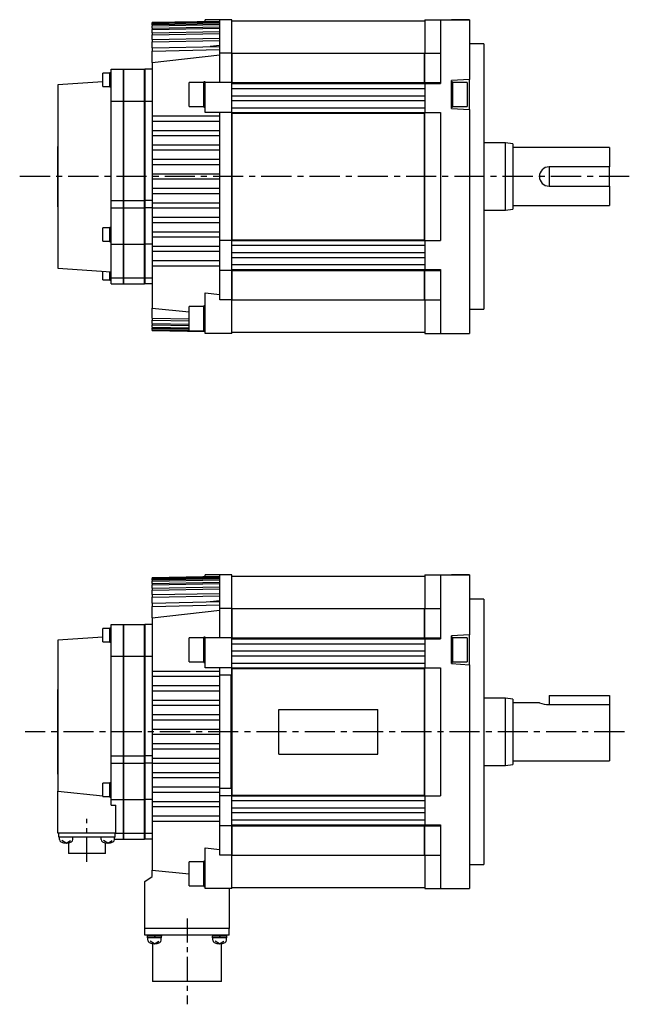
# Model space of a CAD drawing. Extents: x -406 to 673, y -334 to 295.
# Tile 3 of 4: x -186 to 66, y -113 to 295. Entities that reach past the tile are written whole.
import ezdxf

# ---------------------------------------------------------------- set-up
doc = ezdxf.new("R2010")
doc.units = 0
doc.linetypes.add('CENTER', pattern=[2, 1.25, -0.25, 0.25, -0.25])
doc.layers.add('CENTER', color=6, linetype='CENTER')
doc.layers.add('OUTLINE', color=7, linetype='CONTINUOUS')

msp = doc.modelspace()

# ---------------------------------------------------------------- linework, layer by layer
at = {"layer": 'CENTER', "ltscale": 10}
for p, q in [((66.24, 230.13), (-186.36, 230.13)), ((64.23, 0), (-184.04, 0))]:
    msp.add_line(p, q, dxfattribs=at)
at = {"layer": 'CENTER', "ltscale": 8}
for p, q in [((-158.5, -53.93), (-158.5, -36.06)), ((-117, -77.32), (-117, -112.93))]:
    msp.add_line(p, q, dxfattribs=at)
at = {"layer": 'OUTLINE'}
for p, q in [((-103.5, 294.43), (-131.5, 293.94)), ((-131.5, 293.93), (-103.5, 294.42)), ((-103.5, 294.23), (-131.5, 293.74)), ((-131.5, 293.56), (-103.5, 294.05)), ((-131.5, 293.94), (-131.5, 293.93)), ((-131.5, 293.74), (-131.5, 293.93)), ((-109.5, 294.32), (-109.5, 295.13)), ((-103.5, 295.13), (-109.5, 295.13)), ((-103.5, 281.25), (-103.5, 295.13)), ((-98.5, 295.13), (-103.5, 295.13)), ((-98.5, 281.25), (-98.5, 295.13)), ((-98.5, 294.63), (-18.5, 294.63)), ((-18.5, 295.13), (-18.5, 281.25)), ((-18.5, 295.13), (-12, 295.13)), ((-12, 295.13), (0, 295.13)), ((-12, 295.13), (-12, 272.38)), ((0, 295.13), (-7.5, 295.13)), ((0, 295.13), (0, 272.38)), ((-131.5, 293.74), (-131.5, 293.56)), ((-131.5, 292.99), (-131.5, 293.56)), ((-103.5, 293.48), (-131.5, 292.99)), ((-131.5, 292.6), (-103.5, 293.1)), ((-131.5, 292.99), (-131.5, 292.6)), ((-131.5, 291.63), (-131.5, 292.6)), ((-131.5, 291.63), (-103.5, 292.14)), ((-131.5, 291.63), (-131.5, 291.05)), ((-131.5, 291.05), (-103.5, 291.56)), ((-131.5, 289.65), (-131.5, 291.05)), ((-131.5, 289.65), (-103.5, 290.18)), ((-131.5, 289.65), (-131.5, 288.84)), ((-131.5, 288.84), (-103.5, 289.37)), ((-131.5, 286.97), (-131.5, 288.84)), ((-131.5, 286.97), (-103.5, 287.52)), ((-131.5, 286.97), (-131.5, 285.9)), ((-131.5, 285.9), (-103.5, 286.46)), ((-131.5, 283.49), (-131.5, 285.9)), ((-131.5, 283.49), (-103.5, 284.07)), ((-131.5, 283.49), (-131.5, 282.12)), ((-131.5, 282.12), (-103.5, 282.72)), ((-131.5, 277.36), (-131.5, 282.12)), ((-103.5, 284.4), (-107.5, 283.99)), ((6, 285.13), (0, 285.13)), ((6, 285.13), (6, 175.13)), ((-131.5, 277.36), (-103.5, 280.5)), ((-103.5, 269.13), (-103.5, 281.25)), ((-98.5, 281.25), (-103.5, 281.25)), ((-98.5, 269.13), (-98.5, 281.25)), ((-98.3, 281.02), (-98.5, 281.02)), ((-98.3, 269.1), (-98.3, 281.28)), ((-98.3, 281.28), (-18.6, 281.28)), ((-18.6, 269.1), (-18.6, 281.28)), ((-18.5, 279.98), (-18.6, 279.98)), ((-18.5, 269.13), (-18.5, 281.25)), ((-18.5, 281.25), (-12, 281.25)), ((-148.5, 261.43), (-148.5, 274.63)), ((-148.5, 274.63), (-143.5, 274.63)), ((-143.5, 274.63), (-143.5, 261.43)), ((-143.4, 274.63), (-143.4, 261.43)), ((-143.4, 274.63), (-134.6, 274.63)), ((-134.6, 261.43), (-134.6, 274.63)), ((-134.5, 274.63), (-134.5, 261.43)), ((-131.5, 274.63), (-134.5, 274.63)), ((-131.5, 277.36), (-131.5, 255.13)), ((-151.95, 269.39), (-170.5, 268.13)), ((-151.95, 270.2), (-151.95, 272.95)), ((-148.95, 272.95), (-151.95, 272.95)), ((-151.95, 267.45), (-151.95, 270.2)), ((-148.95, 270.2), (-148.95, 273.15)), ((-148.5, 273.15), (-148.95, 273.15)), ((-148.95, 267.25), (-148.95, 270.2)), ((-143.4, 270.63), (-143.5, 270.63)), ((-134.5, 270.63), (-134.6, 270.63)), ((-110.1, 258.88), (-110.1, 269.38)), ((-109.5, 269.38), (-110.1, 269.38)), ((-109.5, 269.13), (-109.5, 269.38)), ((-12, 272.38), (-12, 268.63)), ((0, 270.38), (-7.5, 269.88)), ((-7.5, 258.38), (-7.5, 269.88)), ((-7, 269.38), (-7.5, 269.38)), ((-7, 269.38), (-7, 258.88)), ((0, 272.38), (0, 270.38)), ((0, 257.88), (0, 270.38)), ((-170.5, 268.13), (-170.5, 192.13)), ((-151.95, 267.45), (-148.95, 267.45)), ((-148.95, 267.25), (-148.5, 267.25)), ((-116.1, 259.13), (-116.1, 269.13)), ((-110.1, 269.13), (-116.1, 269.13)), ((-109.5, 256.63), (-109.5, 269.13)), ((-98.5, 269.13), (-109.5, 269.13)), ((-98.5, 256.63), (-98.5, 269.13)), ((-98.3, 269.1), (-98.5, 269.1)), ((-98.5, 268.63), (-18.5, 268.63)), ((-98.5, 266.63), (-18.5, 266.63)), ((-98.3, 269.1), (-18.6, 269.1)), ((-18.5, 269.14), (-18.6, 269.14)), ((-18.5, 269.13), (-18.5, 268.63)), ((-18.5, 269.13), (-12, 269.13)), ((-18.5, 268.63), (-18.5, 256.63)), ((-18.5, 268.63), (-12, 268.63)), ((-1, 269.13), (-7, 269.13)), ((-1, 269.13), (-1, 259.13)), ((-148.5, 220.13), (-148.5, 261.43)), ((-148.5, 261.43), (-143.5, 261.43)), ((-143.5, 261.43), (-143.5, 220.13)), ((-143.4, 261.43), (-143.4, 220.13)), ((-143.4, 261.43), (-134.6, 261.43)), ((-134.6, 220.13), (-134.6, 261.43)), ((-134.5, 261.43), (-134.5, 220.13)), ((-134.5, 261.43), (-131.5, 261.43)), ((-98.5, 263.63), (-18.5, 263.63)), ((-98.5, 261.63), (-18.5, 261.63)), ((-116.1, 259.13), (-110.1, 259.13)), ((-110.1, 258.88), (-109.5, 258.88)), ((-98.5, 258.63), (-18.5, 258.63)), ((-7.5, 258.88), (-7, 258.88)), ((-7.5, 258.38), (0, 257.88)), ((-7, 259.13), (-1, 259.13)), ((0, 257.88), (0, 187.88)), ((-131.5, 255.13), (-131.5, 253.13)), ((-103.5, 255.13), (-131.5, 255.13)), ((-131.5, 253.13), (-131.5, 249.13)), ((-131.5, 253.13), (-103.5, 253.13)), ((-98.5, 256.63), (-109.5, 256.63)), ((-103.5, 255.13), (-103.5, 256.63)), ((-103.5, 253.13), (-103.5, 255.13)), ((-103.5, 249.13), (-103.5, 253.13)), ((-98.5, 256.43), (-98.5, 256.63)), ((-98.5, 256.63), (-18.5, 256.63)), ((-98.5, 203.83), (-98.5, 256.43)), ((-98.3, 256.42), (-98.5, 256.42)), ((-98.3, 203.83), (-98.3, 256.43)), ((-98.3, 256.43), (-18.6, 256.43)), ((-18.6, 203.83), (-18.6, 256.43)), ((-18.5, 256.39), (-18.6, 256.39)), ((-18.5, 256.43), (-18.5, 256.63)), ((-18.5, 256.63), (-12, 256.63)), ((-18.5, 203.83), (-18.5, 256.43)), ((-12, 256.63), (-12, 203.63)), ((-131.5, 249.13), (-131.5, 247.13)), ((-103.5, 249.13), (-131.5, 249.13)), ((-103.5, 247.13), (-103.5, 249.13)), ((-131.5, 247.13), (-131.5, 243.13)), ((-131.5, 247.13), (-103.5, 247.13)), ((-103.5, 243.13), (-103.5, 247.13)), ((-170.6, 217.63), (-170.6, 242.63)), ((-170.6, 242.63), (-170.5, 242.63)), ((-131.5, 243.13), (-131.5, 241.13)), ((-103.5, 243.13), (-131.5, 243.13)), ((-131.5, 241.13), (-131.5, 237.13)), ((-131.5, 241.13), (-103.5, 241.13)), ((-103.5, 241.13), (-103.5, 243.13)), ((-103.5, 237.13), (-103.5, 241.13)), ((15, 244.13), (6, 244.13)), ((15, 216.13), (15, 244.13)), ((18, 243.63), (15, 244.13)), ((18, 243.63), (18, 216.63)), ((58, 242.13), (18, 242.13)), ((58, 242.13), (58, 234.13)), ((-103.5, 237.13), (-131.5, 237.13)), ((-131.5, 237.13), (-131.5, 235.13)), ((-103.5, 235.13), (-103.5, 237.13)), ((-131.5, 235.13), (-131.5, 231.13)), ((-131.5, 235.13), (-103.5, 235.13)), ((-103.5, 231.13), (-103.5, 235.13)), ((58, 234.13), (33, 234.13)), ((33, 234.13), (33, 226.13)), ((58, 226.13), (58, 234.13)), ((-103.5, 231.13), (-131.5, 231.13)), ((-131.5, 231.13), (-131.5, 229.13)), ((-131.5, 229.13), (-131.5, 225.13)), ((-131.5, 229.13), (-103.5, 229.13)), ((-103.5, 229.13), (-103.5, 231.13)), ((-103.5, 225.13), (-103.5, 229.13)), ((-103.5, 225.13), (-131.5, 225.13)), ((-131.5, 225.13), (-131.5, 223.13)), ((-103.5, 223.13), (-103.5, 225.13)), ((33, 226.13), (58, 226.13)), ((58, 226.13), (58, 218.13)), ((-131.5, 223.13), (-131.5, 219.13)), ((-131.5, 223.13), (-103.5, 223.13)), ((-103.5, 219.13), (-103.5, 223.13)), ((-170.6, 217.63), (-170.5, 217.63)), ((-148.5, 217.13), (-148.5, 220.13)), ((-148.5, 220.13), (-143.5, 220.13)), ((-148.5, 202.13), (-148.5, 217.13)), ((-148.5, 217.13), (-143.5, 217.13)), ((-143.5, 220.13), (-143.5, 217.13)), ((-143.5, 217.13), (-143.5, 202.13)), ((-143.4, 220.13), (-143.4, 217.13)), ((-143.4, 220.13), (-134.6, 220.13)), ((-143.4, 217.13), (-143.4, 202.13)), ((-143.4, 217.13), (-134.6, 217.13)), ((-134.6, 217.13), (-134.6, 220.13)), ((-134.6, 202.13), (-134.6, 217.13)), ((-134.5, 220.13), (-134.5, 217.13)), ((-131.5, 220.13), (-134.5, 220.13)), ((-134.5, 217.13), (-134.5, 202.13)), ((-131.5, 217.13), (-134.5, 217.13)), ((-131.5, 219.13), (-131.5, 217.13)), ((-103.5, 219.13), (-131.5, 219.13)), ((-131.5, 217.13), (-131.5, 213.13)), ((-131.5, 217.13), (-103.5, 217.13)), ((-103.5, 217.13), (-103.5, 219.13)), ((-103.5, 213.13), (-103.5, 217.13)), ((15, 216.13), (18, 216.63)), ((18, 218.13), (58, 218.13)), ((-131.5, 213.13), (-131.5, 211.13)), ((-103.5, 213.13), (-131.5, 213.13)), ((-103.5, 211.13), (-103.5, 213.13)), ((6, 216.13), (15, 216.13)), ((-151.95, 203.3), (-151.95, 208.8)), ((-148.95, 208.8), (-151.95, 208.8)), ((-148.95, 203.1), (-148.95, 209)), ((-148.5, 209), (-148.95, 209)), ((-131.5, 211.13), (-131.5, 207.13)), ((-131.5, 211.13), (-103.5, 211.13)), ((-103.5, 207.13), (-103.5, 211.13)), ((-131.5, 207.13), (-131.5, 205.13)), ((-103.5, 207.13), (-131.5, 207.13)), ((-131.5, 205.13), (-131.5, 201.13)), ((-131.5, 205.13), (-103.5, 205.13)), ((-103.5, 205.13), (-103.5, 207.13)), ((-103.5, 203.63), (-103.5, 205.13)), ((-151.95, 203.3), (-148.95, 203.3)), ((-148.95, 203.1), (-148.5, 203.1)), ((-148.5, 188.13), (-148.5, 202.13)), ((-148.5, 202.13), (-143.5, 202.13)), ((-143.5, 202.13), (-143.5, 188.13)), ((-143.4, 202.13), (-143.4, 188.13)), ((-143.4, 202.13), (-134.6, 202.13)), ((-134.6, 188.13), (-134.6, 202.13)), ((-134.5, 202.13), (-134.5, 188.13)), ((-131.5, 202.13), (-134.5, 202.13)), ((-131.5, 201.13), (-131.5, 199.13)), ((-103.5, 201.13), (-131.5, 201.13)), ((-103.5, 191.13), (-103.5, 203.63)), ((-98.5, 203.63), (-103.5, 203.63)), ((-98.3, 203.84), (-98.5, 203.84)), ((-98.5, 203.63), (-98.5, 203.83)), ((-98.5, 203.63), (-18.5, 203.63)), ((-98.5, 191.13), (-98.5, 203.63)), ((-98.5, 201.63), (-18.5, 201.63)), ((-98.3, 203.83), (-18.6, 203.83)), ((-18.5, 203.87), (-18.6, 203.87)), ((-18.5, 203.63), (-18.5, 203.83)), ((-18.5, 203.63), (-12, 203.63)), ((-18.5, 203.63), (-18.5, 191.63)), ((-131.5, 199.13), (-131.5, 195.13)), ((-131.5, 199.13), (-103.5, 199.13)), ((-98.5, 198.63), (-18.5, 198.63)), ((-98.5, 196.63), (-18.5, 196.63)), ((-170.5, 192.13), (-148.5, 190.63)), ((-131.5, 195.13), (-131.5, 193.13)), ((-103.5, 195.13), (-131.5, 195.13)), ((-131.5, 193.13), (-131.5, 175.59)), ((-131.5, 193.13), (-103.5, 193.13)), ((-98.5, 193.63), (-18.5, 193.63)), ((-151.95, 187.31), (-151.95, 190.86)), ((-148.95, 187.11), (-148.95, 190.66)), ((-148.5, 185.63), (-148.5, 188.13)), ((-148.5, 188.13), (-143.5, 188.13)), ((-143.5, 189.63), (-143.4, 189.63)), ((-143.5, 188.13), (-143.5, 185.63)), ((-143.4, 188.13), (-143.4, 185.63)), ((-143.4, 188.13), (-134.6, 188.13)), ((-134.6, 189.63), (-134.5, 189.63)), ((-134.6, 185.63), (-134.6, 188.13)), ((-134.5, 188.13), (-134.5, 185.63)), ((-134.5, 188.13), (-131.5, 188.13)), ((-103.5, 179.01), (-103.5, 191.13)), ((-98.5, 191.13), (-103.5, 191.13)), ((-98.5, 191.63), (-18.5, 191.63)), ((-98.3, 191.15), (-98.5, 191.15)), ((-98.5, 179.01), (-98.5, 191.13)), ((-98.3, 178.98), (-98.3, 191.16)), ((-98.3, 191.16), (-18.6, 191.16)), ((-18.6, 178.98), (-18.6, 191.16)), ((-18.5, 191.12), (-18.6, 191.12)), ((-18.5, 191.63), (-18.5, 191.13)), ((-18.5, 191.63), (-12, 191.63)), ((-18.5, 179.01), (-18.5, 191.13)), ((-18.5, 191.13), (-12, 191.13)), ((-12, 191.63), (-12, 187.88)), ((-12, 187.88), (-12, 165.13)), ((0, 187.88), (0, 165.13)), ((-151.95, 187.31), (-148.95, 187.31)), ((-148.95, 187.11), (-148.5, 187.11)), ((-148.5, 185.63), (-143.5, 185.63)), ((-143.4, 185.63), (-134.6, 185.63)), ((-131.5, 185.63), (-134.5, 185.63)), ((-109.5, 172.83), (-109.5, 181.98)), ((-109.5, 181.98), (-103.5, 181.29)), ((-18.5, 180.28), (-18.6, 180.28)), ((-131.5, 171.42), (-131.5, 175.59)), ((-131.5, 175.59), (-116.1, 174.08)), ((-116.1, 166.23), (-116.1, 176.23)), ((-110.1, 176.23), (-116.1, 176.23)), ((-110.1, 165.98), (-110.1, 176.48)), ((-109.5, 176.48), (-110.1, 176.48)), ((-98.5, 179.01), (-103.5, 179.01)), ((-98.3, 179.24), (-98.5, 179.24)), ((-98.5, 165.13), (-98.5, 179.01)), ((-98.3, 178.98), (-18.6, 178.98)), ((-18.5, 179.01), (-18.5, 165.13)), ((-18.5, 179.01), (-12, 179.01)), ((-131.5, 171.42), (-131.5, 170.61)), ((-131.5, 171.42), (-116.1, 171.13)), ((-109.5, 169.63), (-109.5, 172.83)), ((0, 175.13), (6, 175.13)), ((-131.5, 169.21), (-131.5, 170.61)), ((-131.5, 170.61), (-116.1, 170.32)), ((-131.5, 169.21), (-131.5, 168.62)), ((-131.5, 169.21), (-116.1, 168.93)), ((-131.5, 167.66), (-131.5, 168.62)), ((-131.5, 168.62), (-116.1, 168.35)), ((-131.5, 167.66), (-131.5, 167.27)), ((-131.5, 167.66), (-116.1, 167.38)), ((-109.5, 165.13), (-109.5, 169.63)), ((-131.5, 166.7), (-131.5, 167.27)), ((-131.5, 167.27), (-116.1, 167)), ((-131.5, 166.7), (-131.5, 166.51)), ((-131.5, 166.7), (-116.1, 166.43)), ((-131.5, 166.33), (-131.5, 166.51)), ((-131.5, 166.51), (-116.1, 166.24)), ((-131.5, 166.33), (-131.5, 166.32)), ((-131.5, 166.33), (-109.5, 165.94)), ((-131.5, 166.32), (-109.5, 165.93)), ((-116.1, 166.23), (-110.1, 166.23)), ((-115.23, 166.23), (-110.1, 166.14)), ((-110.1, 165.98), (-109.5, 165.98)), ((-98.5, 165.13), (-109.5, 165.13)), ((-98.5, 165.63), (-18.5, 165.63)), ((-18.5, 165.13), (-12, 165.13)), ((-12, 165.13), (0, 165.13)), ((-7.5, 165.13), (0, 165.13)), ((-103.5, 64.3), (-131.5, 63.81)), ((-131.5, 63.8), (-103.5, 64.29)), ((-103.5, 64.11), (-131.5, 63.62)), ((-131.5, 63.43), (-103.5, 63.92)), ((-131.5, 63.81), (-131.5, 63.8)), ((-131.5, 63.62), (-131.5, 63.8)), ((-131.5, 63.62), (-131.5, 63.43)), ((-131.5, 62.86), (-131.5, 63.43)), ((-103.5, 63.35), (-131.5, 62.86)), ((-131.5, 62.47), (-103.5, 62.97)), ((-131.5, 62.86), (-131.5, 62.47)), ((-131.5, 61.51), (-131.5, 62.47)), ((-131.5, 61.51), (-103.5, 62.01)), ((-131.5, 61.51), (-131.5, 60.92)), ((-131.5, 60.92), (-103.5, 61.43)), ((-103.5, 65), (-109.5, 65)), ((-109.5, 64.2), (-109.5, 65)), ((-103.5, 51.12), (-103.5, 65)), ((-98.5, 65), (-103.5, 65)), ((-98.5, 51.12), (-98.5, 65)), ((-98.5, 64.5), (-18.5, 64.5)), ((-18.5, 65), (-18.5, 51.12)), ((-18.5, 65), (-12, 65)), ((-12, 65), (0, 65)), ((-12, 65), (-12, 42.25)), ((0, 65), (-7.5, 65)), ((0, 65), (0, 42.25)), ((-131.5, 59.52), (-131.5, 60.92)), ((-131.5, 59.52), (-103.5, 60.05)), ((-131.5, 59.52), (-131.5, 58.71)), ((-131.5, 58.71), (-103.5, 59.24)), ((-131.5, 56.84), (-131.5, 58.71)), ((-131.5, 56.84), (-103.5, 57.39)), ((-131.5, 56.84), (-131.5, 55.78)), ((-131.5, 55.78), (-103.5, 56.33)), ((-131.5, 53.36), (-131.5, 55.78)), ((-131.5, 53.36), (-103.5, 53.94)), ((-131.5, 53.36), (-131.5, 51.99)), ((-103.5, 54.27), (-107.5, 53.86)), ((6, 55), (0, 55)), ((6, 55), (6, -55)), ((-131.5, 51.99), (-103.5, 52.59)), ((-131.5, 47.23), (-131.5, 51.99)), ((-131.5, 47.23), (-103.5, 50.37)), ((-103.5, 39), (-103.5, 51.12)), ((-98.5, 51.12), (-103.5, 51.12)), ((-98.5, 39), (-98.5, 51.12)), ((-98.3, 50.89), (-98.5, 50.89)), ((-98.3, 38.97), (-98.3, 51.15)), ((-98.3, 51.15), (-18.6, 51.15)), ((-18.6, 38.97), (-18.6, 51.15)), ((-18.5, 49.85), (-18.6, 49.85)), ((-18.5, 39), (-18.5, 51.12)), ((-18.5, 51.12), (-12, 51.12)), ((-131.5, 47.23), (-131.5, 25)), ((-151.95, 40.07), (-151.95, 42.82)), ((-148.95, 42.82), (-151.95, 42.82)), ((-148.95, 40.07), (-148.95, 43.02)), ((-148.5, 43.02), (-148.95, 43.02)), ((-148.5, 31.3), (-148.5, 44.5)), ((-148.5, 44.5), (-143.5, 44.5)), ((-143.5, 44.5), (-143.5, 31.3)), ((-143.4, 44.5), (-143.4, 31.3)), ((-143.4, 44.5), (-134.6, 44.5)), ((-134.6, 31.3), (-134.6, 44.5)), ((-134.5, 44.5), (-134.5, 31.3)), ((-131.5, 44.5), (-134.5, 44.5)), ((-12, 42.25), (-12, 38.5)), ((0, 42.25), (0, 40.25)), ((-151.95, 39.26), (-170.5, 38)), ((-170.5, 38), (-170.5, -24.56)), ((-151.95, 37.32), (-151.95, 40.07)), ((-151.95, 37.32), (-148.95, 37.32)), ((-148.95, 37.12), (-148.95, 40.07)), ((-148.95, 37.12), (-148.5, 37.12)), ((-143.4, 40.5), (-143.5, 40.5)), ((-134.5, 40.5), (-134.6, 40.5)), ((-116.1, 29), (-116.1, 39)), ((-110.1, 39), (-116.1, 39)), ((-110.1, 28.75), (-110.1, 39.25)), ((-109.5, 39.25), (-110.1, 39.25)), ((-109.5, 39), (-109.5, 39.25)), ((-109.5, 26.5), (-109.5, 39)), ((-98.5, 39), (-109.5, 39)), ((-98.5, 26.5), (-98.5, 39)), ((-98.3, 38.98), (-98.5, 38.98)), ((-98.5, 38.5), (-18.5, 38.5)), ((-98.3, 38.97), (-18.6, 38.97)), ((-18.5, 39.01), (-18.6, 39.01)), ((-18.5, 39), (-18.5, 38.5)), ((-18.5, 39), (-12, 39)), ((-18.5, 38.5), (-18.5, 26.5)), ((-18.5, 38.5), (-12, 38.5)), ((0, 40.25), (-7.5, 39.75)), ((-7.5, 28.25), (-7.5, 39.75)), ((-7, 39.25), (-7.5, 39.25)), ((-7, 39.25), (-7, 28.75)), ((-1, 39), (-7, 39)), ((-1, 39), (-1, 29)), ((0, 27.75), (0, 40.25)), ((-98.5, 36.5), (-18.5, 36.5)), ((-98.5, 33.5), (-18.5, 33.5)), ((-148.5, -10), (-148.5, 31.3)), ((-148.5, 31.3), (-143.5, 31.3)), ((-143.5, 31.3), (-143.5, -10)), ((-143.4, 31.3), (-143.4, -10)), ((-143.4, 31.3), (-134.6, 31.3)), ((-134.6, -10), (-134.6, 31.3)), ((-134.5, 31.3), (-134.5, -10)), ((-134.5, 31.3), (-131.5, 31.3)), ((-116.1, 29), (-110.1, 29)), ((-110.1, 28.75), (-109.5, 28.75)), ((-98.5, 31.5), (-18.5, 31.5)), ((-7.5, 28.75), (-7, 28.75)), ((-7, 29), (-1, 29)), ((-131.5, 25), (-131.5, 23)), ((-103.5, 25), (-131.5, 25)), ((-98.5, 26.5), (-109.5, 26.5)), ((-103.5, 25), (-103.5, 26.5)), ((-103.5, 23.5), (-103.5, 25)), ((-98.5, 28.5), (-18.5, 28.5)), ((-98.5, 26.3), (-98.5, 26.5)), ((-98.5, 26.5), (-18.5, 26.5)), ((-98.5, -26.3), (-98.5, 26.3)), ((-98.3, 26.29), (-98.5, 26.29)), ((-98.3, -26.3), (-98.3, 26.3)), ((-98.3, 26.3), (-18.6, 26.3)), ((-18.6, -26.3), (-18.6, 26.3)), ((-18.5, 26.26), (-18.6, 26.26)), ((-18.5, 26.3), (-18.5, 26.5)), ((-18.5, 26.5), (-12, 26.5)), ((-18.5, -26.3), (-18.5, 26.3)), ((-12, 26.5), (-12, -26.5)), ((-7.5, 28.25), (0, 27.75)), ((0, 27.75), (0, -42.25)), ((-131.5, 23), (-131.5, 19)), ((-131.5, 23), (-103.5, 23)), ((-103.5, -23.5), (-103.5, 23.5)), ((-98.8, 23.5), (-103.5, 23.5)), ((-98.8, -23.5), (-98.8, 23.5)), ((-170.6, -17.5), (-170.6, 17.5)), ((-170.6, 17.5), (-170.5, 17.5)), ((-131.5, 19), (-131.5, 17)), ((-103.5, 19), (-131.5, 19)), ((-131.5, 17), (-131.5, 13)), ((-131.5, 17), (-103.5, 17)), ((-131.5, 13), (-131.5, 11)), ((-103.5, 13), (-131.5, 13)), ((15, 14), (6, 14)), ((15, -14), (15, 14)), ((18, 13.5), (15, 14)), ((18, 13.5), (18, -13.5)), ((33, 15), (58, 15)), ((33, 15), (33, 11.31)), ((58, 15), (58, 11.31)), ((-131.5, 11), (-131.5, 7)), ((-131.5, 11), (-103.5, 11)), ((-78.95, -9.22), (-78.95, 9.22)), ((-78.95, 9.22), (-37.95, 9.22)), ((-37.95, -9.22), (-37.95, 9.22)), ((29.04, 12), (18, 12)), ((33, 11.31), (58, 11.31)), ((58, 11.31), (58, -12)), ((-103.5, 7), (-131.5, 7)), ((-131.5, 7), (-131.5, 5)), ((-131.5, 5), (-131.5, 1)), ((-131.5, 5), (-103.5, 5)), ((-103.5, 1), (-131.5, 1)), ((-131.5, 1), (-131.5, -1)), ((-131.5, -1), (-131.5, -5)), ((-131.5, -1), (-103.5, -1)), ((-103.5, -5), (-131.5, -5)), ((-131.5, -5), (-131.5, -7)), ((-131.5, -7), (-131.5, -11)), ((-131.5, -7), (-103.5, -7)), ((-148.5, -13), (-148.5, -10)), ((-148.5, -10), (-143.5, -10)), ((-143.5, -10), (-143.5, -13)), ((-143.4, -10), (-143.4, -13)), ((-143.4, -10), (-134.6, -10)), ((-134.6, -13), (-134.6, -10)), ((-134.5, -10), (-134.5, -13)), ((-131.5, -10), (-134.5, -10)), ((-131.5, -11), (-131.5, -13)), ((-103.5, -11), (-131.5, -11)), ((-78.95, -9.22), (-37.95, -9.22)), ((18, -12), (58, -12)), ((-148.5, -28), (-148.5, -13)), ((-148.5, -13), (-143.5, -13)), ((-143.5, -13), (-143.5, -28)), ((-143.4, -13), (-134.6, -13)), ((-143.4, -13), (-143.4, -28)), ((-134.6, -28), (-134.6, -13)), ((-131.5, -13), (-134.5, -13)), ((-134.5, -13), (-134.5, -28)), ((-131.5, -13), (-131.5, -17)), ((-131.5, -13), (-103.5, -13)), ((6, -14), (15, -14)), ((15, -14), (18, -13.5)), ((-170.6, -17.5), (-170.5, -17.5)), ((-131.5, -17), (-131.5, -19)), ((-103.5, -17), (-131.5, -17)), ((-131.5, -19), (-131.5, -23)), ((-131.5, -19), (-103.5, -19)), ((-151.95, -26.83), (-151.95, -21.33)), ((-148.95, -21.33), (-151.95, -21.33)), ((-148.95, -27.03), (-148.95, -21.13)), ((-148.5, -21.13), (-148.95, -21.13)), ((-131.5, -23), (-131.5, -25)), ((-103.5, -23), (-131.5, -23)), ((-103.5, -25), (-103.5, -23.5)), ((-98.8, -23.5), (-103.5, -23.5)), ((-170.5, -42), (-170.5, -24.56)), ((-170.5, -24.56), (-151.95, -26.47)), ((-151.95, -26.83), (-148.95, -26.83)), ((-148.95, -27.03), (-148.5, -27.03)), ((-148.5, -30.38), (-148.5, -28)), ((-148.5, -28), (-143.5, -28)), ((-143.5, -28), (-143.5, -42)), ((-143.4, -28), (-143.4, -42)), ((-143.4, -28), (-134.6, -28)), ((-134.6, -42), (-134.6, -28)), ((-134.5, -28), (-134.5, -42)), ((-131.5, -28), (-134.5, -28)), ((-131.5, -25), (-131.5, -29)), ((-131.5, -25), (-103.5, -25)), ((-103.5, -26.5), (-103.5, -25)), ((-103.5, -39), (-103.5, -26.5)), ((-98.5, -26.5), (-103.5, -26.5)), ((-98.3, -26.29), (-98.5, -26.29)), ((-98.5, -26.5), (-98.5, -26.3)), ((-98.5, -26.5), (-18.5, -26.5)), ((-98.5, -39), (-98.5, -26.5)), ((-98.5, -28.5), (-18.5, -28.5)), ((-98.3, -26.3), (-18.6, -26.3)), ((-18.5, -26.26), (-18.6, -26.26)), ((-18.5, -26.5), (-18.5, -26.3)), ((-18.5, -26.5), (-12, -26.5)), ((-18.5, -26.5), (-18.5, -38.5)), ((-148.5, -30.38), (-146.5, -30.38)), ((-146.5, -42), (-146.5, -30.38)), ((-131.5, -29), (-131.5, -31)), ((-103.5, -29), (-131.5, -29)), ((-131.5, -31), (-131.5, -35)), ((-131.5, -31), (-103.5, -31)), ((-98.5, -31.5), (-18.5, -31.5)), ((-131.5, -35), (-131.5, -37)), ((-103.5, -35), (-131.5, -35)), ((-98.5, -33.5), (-18.5, -33.5)), ((-98.5, -36.5), (-18.5, -36.5)), ((-143.5, -40.5), (-143.4, -40.5)), ((-134.6, -40.5), (-134.5, -40.5)), ((-131.5, -37), (-131.5, -57.39)), ((-131.5, -37), (-103.5, -37)), ((-103.5, -51.12), (-103.5, -39)), ((-98.5, -39), (-103.5, -39)), ((-98.5, -38.5), (-18.5, -38.5)), ((-98.3, -38.98), (-98.5, -38.98)), ((-98.5, -51.12), (-98.5, -39)), ((-98.3, -51.15), (-98.3, -38.97)), ((-98.3, -38.97), (-18.6, -38.97)), ((-18.6, -51.15), (-18.6, -38.97)), ((-18.5, -39.01), (-18.6, -39.01)), ((-18.5, -38.5), (-18.5, -39)), ((-18.5, -38.5), (-12, -38.5)), ((-18.5, -51.12), (-18.5, -39)), ((-18.5, -39), (-12, -39)), ((-12, -38.5), (-12, -42.25)), ((-146.5, -42), (-170.5, -42)), ((-170.2, -43.7), (-170.2, -42)), ((-167, -43.7), (-170.2, -43.7)), ((-169.93, -44.67), (-169.93, -43.7)), ((-150, -43.7), (-167, -43.7)), ((-164.33, -44.67), (-164.33, -43.7)), ((-152.67, -44.67), (-152.67, -43.7)), ((-146.8, -43.7), (-150, -43.7)), ((-147.07, -44.67), (-147.07, -43.7)), ((-147.07, -44.5), (-143.5, -44.5)), ((-146.8, -43.7), (-146.8, -42)), ((-146.5, -42), (-143.5, -42)), ((-143.5, -42), (-143.5, -44.5)), ((-143.4, -42), (-143.4, -44.5)), ((-143.4, -42), (-134.6, -42)), ((-143.4, -44.5), (-134.6, -44.5)), ((-134.6, -44.5), (-134.6, -42)), ((-134.5, -42), (-134.5, -44.5)), ((-134.5, -42), (-131.5, -42)), ((-131.5, -44.5), (-134.5, -44.5)), ((-12, -42.25), (-12, -65)), ((0, -42.25), (0, -65)), ((-167.13, -46.1), (-168.93, -45.02)), ((-167.13, -46.1), (-165.33, -45.02)), ((-166.15, -46), (-166.15, -50.4)), ((-149.87, -46.1), (-151.67, -45.02)), ((-150.85, -50.4), (-150.85, -46)), ((-149.87, -46.1), (-148.07, -45.02)), ((-109.5, -57.3), (-109.5, -48.15)), ((-109.5, -48.15), (-103.5, -48.84)), ((-150.85, -50.4), (-166.15, -50.4)), ((-98.5, -51.12), (-103.5, -51.12)), ((-98.3, -50.89), (-98.5, -50.89)), ((-98.5, -65), (-98.5, -51.12)), ((-98.3, -51.15), (-18.6, -51.15)), ((-18.5, -49.85), (-18.6, -49.85)), ((-18.5, -51.12), (-18.5, -65)), ((-18.5, -51.12), (-12, -51.12)), ((-116.1, -63.9), (-116.1, -53.9)), ((-110.1, -53.9), (-116.1, -53.9)), ((-110.1, -64.15), (-110.1, -53.65)), ((-109.5, -53.65), (-110.1, -53.65)), ((0, -55), (6, -55)), ((-134.5, -62), (-131.5, -60)), ((-131.5, -60), (-131.5, -57.39)), ((-131.5, -57.39), (-116.1, -58.9)), ((-109.5, -60.5), (-109.5, -57.3)), ((-109.5, -65), (-109.5, -60.5)), ((-134.5, -81.5), (-134.5, -62)), ((-116.1, -63.9), (-110.1, -63.9)), ((-110.1, -64.15), (-109.5, -64.15)), ((-98.5, -65), (-109.5, -65)), ((-99.5, -65), (-99.5, -81.5)), ((-98.5, -64.5), (-18.5, -64.5)), ((-18.5, -65), (-12, -65)), ((-12, -65), (0, -65)), ((-7.5, -65), (0, -65)), ((-99.5, -81.5), (-134.5, -81.5)), ((-134.46, -84.25), (-134.46, -81.5)), ((-99.54, -84.25), (-99.54, -81.5)), ((-130.96, -84.25), (-134.46, -84.25)), ((-133.5, -84.25), (-133.5, -84.75)), ((-127.5, -84.75), (-133.5, -84.75)), ((-127.55, -85.45), (-133.44, -85.45)), ((-133.29, -86.42), (-133.29, -85.45)), ((-103.04, -84.25), (-130.96, -84.25)), ((-130.7, -84.75), (-130.29, -85.45)), ((-127.7, -86.42), (-127.7, -85.45)), ((-127.5, -84.75), (-127.5, -84.25)), ((-106.51, -84.25), (-106.51, -84.75)), ((-103.51, -84.75), (-106.51, -84.75)), ((-100.56, -85.45), (-106.45, -85.45)), ((-106.31, -86.42), (-106.31, -85.45)), ((-103.71, -84.75), (-103.3, -85.45)), ((-100.51, -84.75), (-103.51, -84.75)), ((-99.54, -84.25), (-103.04, -84.25)), ((-100.71, -86.42), (-100.71, -85.45)), ((-100.51, -84.75), (-100.51, -84.25)), ((-130.5, -87.85), (-132.29, -86.77)), ((-131.29, -87.79), (-131.29, -103.49)), ((-130.5, -87.85), (-128.7, -86.77)), ((-103.51, -87.85), (-105.31, -86.77)), ((-103.51, -87.85), (-101.71, -86.77)), ((-102.71, -103.49), (-102.71, -87.79)), ((-102.71, -103.49), (-131.29, -103.49))]:
    msp.add_line(p, q, dxfattribs=at)
at = {"layer": 'OUTLINE', "ltscale": 5}
for p, q in [((-133.44, -85.45), (-133.44, -84.75)), ((-127.55, -85.45), (-127.55, -84.75)), ((-106.45, -85.45), (-106.45, -84.75)), ((-100.56, -85.45), (-100.56, -84.75))]:
    msp.add_line(p, q, dxfattribs=at)
at = {"layer": 'OUTLINE'}
for centre, radius, start, end in [((33, 230.13), 4, 90, 270), ((33.04, 23.31), 12, 250.5283, 269.7885), ((-168.93, -44.67), 1, 180, 243.2563), ((-165.33, -44.67), 1, 296.7437, 0), ((-151.67, -44.67), 1, 180, 243.2563), ((-148.07, -44.67), 1, 296.7437, 0), ((-167.13, -41.1), 5, 243.2563, 296.7437), ((-149.87, -41.1), 5, 243.2563, 296.7437), ((-132.29, -86.42), 1, 180, 243.2563), ((-130.5, -82.85), 5, 243.2563, 296.7437), ((-128.7, -86.42), 1, 296.7437, 0), ((-105.31, -86.42), 1, 180, 243.2563), ((-103.51, -82.85), 5, 243.2563, 296.7437), ((-101.71, -86.42), 1, 296.7437, 0)]:
    msp.add_arc(centre, radius, start, end, dxfattribs=at)

doc.saveas('drawing.dxf')
